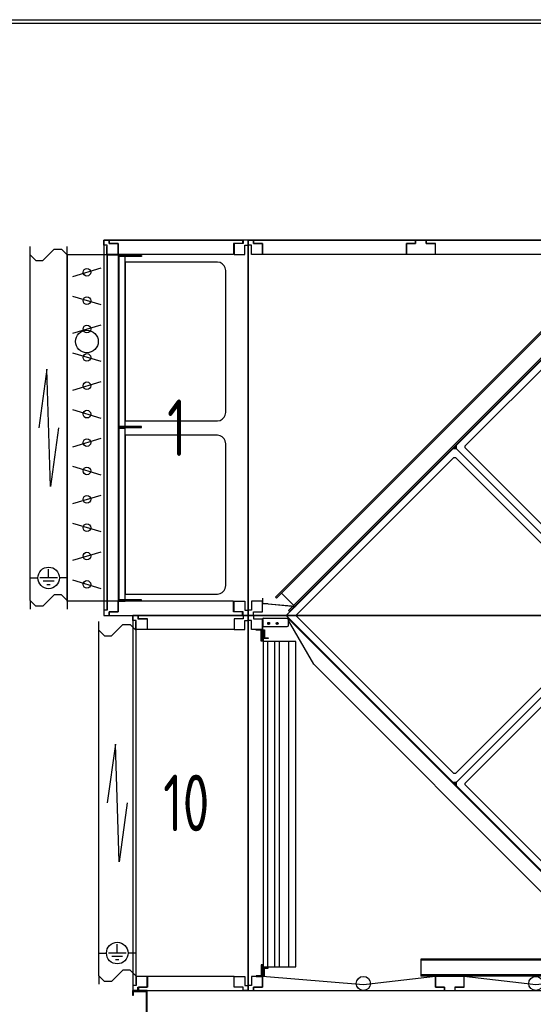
# Model space of a CAD drawing. Header units: millimetres. Extents: x -746391 to 410178, y -169697 to 100555.
# Tile 20 of 179: x 12642 to 14453, y -47723 to -44254. Entities that reach past the tile are written whole.
import ezdxf

# ---------------------------------------------------------------- set-up
doc = ezdxf.new("R2010")
doc.units = ezdxf.units.MM
doc.layers.add('1', color=7, linetype='Continuous')
doc.styles.get("Standard").update_dxf_attribs({"font": 'isocpeur.ttf', "width": 0.75})

# ---------------------------------------------------------------- blocks, each defined once
blk = doc.blocks.new('NWK17B0226701181756KAMM17')
at = {"layer": '1'}
for p, q in [((7797.01, 10287.1), (5154.01, 10287.1)), ((5154.01, 10287.1), (5154.01, 8965.11)), ((5154.01, 8965.11), (7797.01, 8965.11))]:
    blk.add_line(p, q, dxfattribs=at)
blk = doc.blocks.new('NWK17B0226701181756EINB27')
at = {"layer": '1'}
for p, q in [((6168.18, 8985.11), (5914.01, 9015.11)), ((5914.01, 9015.11), (5914.01, 9015.11)), ((5914.01, 9015.11), (5914.01, 8977.11)), ((6422.36, 9015.11), (6168.18, 8985.11)), ((6422.36, 8977.11), (6422.36, 9015.11)), ((6422.36, 9015.11), (6422.36, 9015.11)), ((5914.01, 8977.11), (5882.01, 8977.11)), ((5882.01, 8977.11), (5882.01, 8965.11)), ((5882.01, 8965.11), (6454.36, 8965.11)), ((6168.18, 8985.11), (6168.18, 8985.11)), ((6454.36, 8977.11), (6422.36, 8977.11)), ((6454.36, 8965.11), (6454.36, 8977.11))]:
    blk.add_line(p, q, dxfattribs=at)
blk.add_circle((6168.18, 8990.11), 0, dxfattribs=at)
blk = doc.blocks.new('NWK17B0226701181756EINB28')
at = {"layer": '1'}
for p, q in [((5560.02, 8985.11), (5204.01, 9015.11)), ((5204.01, 9015.11), (5204.01, 9015.11)), ((5204.01, 9015.11), (5204.01, 8977.11)), ((5814.03, 9015.11), (5560.02, 8985.11)), ((5814.03, 8977.11), (5814.03, 9015.11)), ((5814.03, 9015.11), (5814.03, 9015.11)), ((5204.01, 8977.11), (5172.01, 8977.11)), ((5172.01, 8977.11), (5172.01, 8965.11)), ((5172.01, 8965.11), (5846.03, 8965.11)), ((5560.02, 8985.11), (5560.02, 8985.11)), ((5846.03, 8977.11), (5814.03, 8977.11)), ((5846.03, 8965.11), (5846.03, 8977.11))]:
    blk.add_line(p, q, dxfattribs=at)
blk.add_circle((5560.02, 8990.11), 0, dxfattribs=at)
blk = doc.blocks.new('NWK17B0226701181756EINB29')
at = {"layer": '1'}
for p, q in [((5154.01, 10287.1), (5172.01, 10287.1)), ((5154.01, 10269.1), (5154.01, 10287.1)), ((5172.01, 10287.1), (5172.01, 10275.1)), ((5172.01, 10275.1), (5204.01, 10275.1)), ((5204.01, 10275.1), (5204.01, 10237.1)), ((5166.01, 10269.1), (5154.01, 10269.1)), ((5166.01, 10237.1), (5166.01, 10269.1)), ((5204.01, 10237.1), (5166.01, 10237.1))]:
    blk.add_line(p, q, dxfattribs=at)
blk = doc.blocks.new('NWK17B0226701181756EINB31')
at = {"layer": '1'}
for p, q in [((5915.68, 9015.11), (5814.01, 9015.11)), ((5814.01, 9015.11), (5814.01, 8977.11)), ((5915.68, 8977.11), (5915.68, 9015.11)), ((5814.01, 8977.11), (5846.01, 8977.11)), ((5846.01, 8977.11), (5846.01, 8965.11)), ((5846.01, 8965.11), (5883.68, 8965.11)), ((5883.68, 8965.11), (5883.68, 8977.11)), ((5883.68, 8977.11), (5915.68, 8977.11))]:
    blk.add_line(p, q, dxfattribs=at)
blk = doc.blocks.new('NWK17B0226701181756EINB34')
at = {"layer": '1'}
for p, q in [((5204.01, 9015.11), (5166.01, 9015.11)), ((5166.01, 9015.11), (5166.01, 8983.11)), ((5204.01, 8977.11), (5204.01, 9015.11)), ((5166.01, 8983.11), (5154.01, 8983.11)), ((5154.01, 8983.11), (5154.01, 8965.11)), ((5154.01, 8965.11), (5172.01, 8965.11)), ((5172.01, 8965.11), (5172.01, 8977.11)), ((5172.01, 8977.11), (5204.01, 8977.11))]:
    blk.add_line(p, q, dxfattribs=at)
blk = doc.blocks.new('NWK17B0226701181756EINB36')
at = {"layer": '1'}
for p, q in [((5888.07, 10887.1), (6469.34, 11468.4)), ((5918.84, 10883.9), (6472.5, 11437.6)), ((5320.17, 10319.2), (5875.37, 10874.4)), ((5880.3, 10879.3), (5875.37, 10874.4)), ((5888.07, 10874.4), (5875.37, 10874.4)), ((5880.3, 10879.3), (5881.72, 10877.9)), ((5883.13, 10879.3), (5881.72, 10877.9)), ((5883.13, 10879.3), (5883.01, 10879.2)), ((5883.13, 10879.3), (5883.01, 10879.2)), ((5883.13, 10882.2), (5888.07, 10887.1)), ((5883.13, 10882.2), (5884.54, 10880.8)), ((5883.13, 10879.3), (5884.54, 10880.8)), ((5883.13, 10879.3), (5883.25, 10879.5)), ((5888.07, 10874.4), (5883.13, 10879.3)), ((5883.13, 10879.3), (5888.07, 10874.4)), ((5888.07, 10874.4), (5888.07, 10887.1)), ((6469.34, 10293.1), (5888.07, 10874.4)), ((5888.07, 10874.4), (6469.34, 10293.1)), ((5918.84, 10877.6), (5918.84, 10883.9)), ((6472.5, 10323.9), (5918.84, 10877.6)), ((5324.87, 10290), (5878.53, 10843.6)), ((5878.53, 10843.6), (5884.9, 10843.6)), ((5884.9, 10843.6), (6438.56, 10290)), ((5204.01, 10347.8), (5204.01, 10328.8)), ((5204.51, 10347.8), (5204.01, 10347.8)), ((5204.51, 10347.8), (5204.51, 10328.8)), ((5224.47, 10327.8), (5205.51, 10327.8)), ((5224.47, 10327.3), (5205.51, 10327.3)), ((5224.55, 10327.3), (5320.14, 10318.9)), ((5224.6, 10327.8), (5320.19, 10319.4)), ((5294.1, 10293.1), (5319.89, 10318.9)), ((5320.19, 10319.4), (5320.14, 10318.9)), ((5204.01, 10272.8), (5206.01, 10272.8)), ((5204.01, 10241.8), (5204.01, 10272.8)), ((5206.01, 10272.8), (5206.01, 10248)), ((5206.01, 10241.8), (5206.01, 10272.8)), ((5208, 10276.8), (5208.01, 10276.8)), ((5208.01, 10276.8), (5294.84, 10276.8)), ((5294.1, 10293.1), (5289.16, 10288.2)), ((5289.16, 10288.2), (5290.57, 10286.8)), ((5289.16, 10285.4), (5290.57, 10286.8)), ((5289.16, 10285.4), (5289.28, 10285.5)), ((5289.16, 10285.4), (5289.28, 10285.5)), ((5289.16, 10285.4), (5294.1, 10280.4)), ((5294.1, 10280.4), (5294.1, 10293.1)), ((5875.37, 9699.17), (5294.1, 10280.4)), ((5294.12, 10274.7), (5294.64, 10274.7)), ((5294.64, 10273), (5294.64, 10274.7)), ((5294.84, 10276.8), (5294.84, 10274.8)), ((5294.84, 10276.8), (5295.18, 10276.8)), ((5294.84, 10274.8), (5295.18, 10274.8)), ((5295.18, 10276.8), (5295.18, 10274.8)), ((5295.42, 10272.5), (5296.76, 10273.8)), ((5296.01, 10253), (5296.01, 10272.4)), ((5298.01, 10275.6), (5296.6, 10274.2)), ((5296.99, 10273.8), (5296.6, 10274.2)), ((6445.54, 9125.04), (5296.76, 10273.8)), ((5298.41, 10275.2), (5296.99, 10273.8)), ((5296.99, 10273.8), (5313.69, 10257.1)), ((5298.41, 10275.2), (5298.01, 10275.6)), ((5298.41, 10275.2), (5315.1, 10258.5)), ((5324.87, 10283.6), (5324.87, 10290)), ((5878.53, 9729.94), (5324.87, 10283.6)), ((6438.56, 10283.6), (5884.9, 9729.94)), ((5888.07, 9699.17), (6469.34, 10280.4)), ((6469.34, 10280.4), (5888.07, 9699.17)), ((5204.01, 10236.8), (5204.01, 10241.8)), ((5204.01, 10236.8), (5206.01, 10236.8)), ((5205.01, 10241.8), (5205.01, 10241.8)), ((5206.01, 10248), (5291.01, 10248)), ((5206.01, 10236.8), (5206.01, 10241.8)), ((5230.56, 10259), (5221.46, 10259)), ((5226.01, 10263.5), (5226.01, 10254.4)), ((5260.56, 10259), (5251.46, 10259)), ((5256.01, 10263.5), (5256.01, 10254.4)), ((5385.1, 10115), (5296.01, 10269.3)), ((5312.63, 10256), (5316.16, 10259.6)), ((5313.69, 10257.1), (5317.22, 10253.6)), ((5315.1, 10258.5), (5318.64, 10255)), ((5318.64, 10255), (5317.22, 10253.6)), ((5918.84, 9696), (6472.5, 10249.7)), ((5385.9, 10114), (6350.21, 9149.66)), ((5884.9, 9729.94), (5878.53, 9729.94)), ((5875.37, 9699.17), (5888.07, 9699.17)), ((5875.37, 9699.17), (5880.3, 9694.23)), ((5880.3, 9694.23), (5881.72, 9695.64)), ((5883.13, 9694.23), (5881.72, 9695.64)), ((5888.07, 9699.17), (5883.13, 9694.23)), ((5888.07, 9699.17), (5883.13, 9694.23)), ((5883.13, 9694.23), (5884.54, 9692.82)), ((5883.13, 9691.4), (5884.54, 9692.82)), ((5883.13, 9691.4), (5883.25, 9691.52)), ((5883.13, 9691.4), (5888.07, 9686.47)), ((5888.07, 9686.47), (5888.07, 9699.17)), ((6469.34, 9105.2), (5888.07, 9686.47)), ((5918.84, 9689.63), (5918.84, 9696)), ((6472.5, 9135.97), (5918.84, 9689.63)), ((5762.85, 9076.11), (5762.85, 9072.11)), ((6445.68, 9076.11), (5762.85, 9076.11)), ((5762.85, 9072.11), (5762.85, 9020.11)), ((7187.51, 9072.11), (5763.85, 9072.11)), ((5762.85, 9020.11), (5762.85, 9016.11)), ((7188.51, 9016.11), (5762.85, 9016.11)), ((7187.51, 9020.11), (5763.85, 9020.11))]:
    blk.add_line(p, q, dxfattribs=at)
for centre in [(5226.01, 10259), (5256.01, 10259)]:
    blk.add_circle(centre, 3.5, dxfattribs=at)
for centre, radius, start, end in [((5881.72, 10876.5), 3, 64.47, 115.53), ((5881.72, 10876.5), 1, 81.48, 98.52), ((5885.96, 10880.8), 3, 154.47, 205.53), ((5885.96, 10880.8), 1, 171.48, 188.52), ((5205.51, 10328.8), 1.5, 180, 270), ((5205.51, 10328.8), 1, 180, 270), ((5224.47, 10326.3), 1.5, 85, 90), ((5224.47, 10326.3), 1, 85, 90), ((5208.01, 10272.8), 4, 90, 180), ((5208.01, 10272.8), 2, 144.07, 180), ((5291.99, 10286.8), 3, 154.47, 205.53), ((5291.99, 10286.8), 1, 171.48, 188.52), ((5294.64, 10271.7), 3, 45, 90), ((5296.22, 10274.9), 2.5, 236.38, 265.13), ((5295.18, 10272.8), 4, 45, 90), ((5295.18, 10272.8), 2, 45, 90), ((5291.01, 10253), 5, 270, 360), ((5389.43, 10117.5), 5, 210, 225), ((5881.72, 9697.06), 3, 244.47, 295.53), ((5881.72, 9697.06), 1, 261.48, 278.52), ((5885.96, 9692.82), 3, 154.47, 205.53), ((5885.96, 9692.82), 1, 171.48, 188.52)]:
    blk.add_arc(centre, radius, start, end, dxfattribs=at)
blk = doc.blocks.new('NWK17B0226701181756EINB37')
at = {"layer": '1'}
blk.add_circle((6168.01, 8990.11), 25, dxfattribs=at)
blk = doc.blocks.new('NWK17B0226701181756EINB38')
at = {"layer": '1'}
blk.add_circle((5560.01, 8990.11), 25, dxfattribs=at)
blk = doc.blocks.new('NWK17B0226701181756EINB39')
at = {"layer": '1'}
for p, q in [((5207.01, 10228.1), (5207.01, 10195.1)), ((5322.01, 10195.1), (5207.01, 10195.1)), ((5207.01, 10195.1), (5207.01, 9048.11)), ((5223.11, 9048.11), (5223.11, 10195.1)), ((5247.26, 9048.11), (5247.26, 10195.1)), ((5264.51, 9048.11), (5264.51, 10195.1)), ((5296.71, 9048.11), (5296.71, 10195.1)), ((5322.01, 9048.11), (5322.01, 10195.1)), ((5207.01, 9048.11), (5322.01, 9048.11)), ((5207.01, 9015.11), (5207.01, 9048.11))]:
    blk.add_line(p, q, dxfattribs=at)
blk = doc.blocks.new('NWK17B0226701181756UT20')
at = {"layer": '1'}
for p, q in [((5182.01, 10237.1), (5202.01, 10237.1)), ((5182.01, 10235.1), (5182.01, 10237.1)), ((5200.01, 10235.1), (5182.01, 10235.1)), ((5200.01, 10196.1), (5200.01, 10235.1)), ((5202.01, 10237.1), (5202.01, 10198.1)), ((5204.01, 10198.1), (5204.01, 10236.1)), ((5204.01, 10236.1), (5211.01, 10236.1)), ((5211.01, 10236.1), (5211.01, 10208.1)), ((5209.01, 10234.1), (5206.01, 10234.1)), ((5206.01, 10234.1), (5206.01, 10196.1)), ((5209.01, 10206.1), (5209.01, 10234.1)), ((5224.01, 10206.1), (5209.01, 10206.1)), ((5211.01, 10208.1), (5224.01, 10208.1)), ((5224.01, 10208.1), (5224.01, 10206.1)), ((5206.01, 10196.1), (5200.01, 10196.1)), ((5202.01, 10198.1), (5204.01, 10198.1))]:
    blk.add_line(p, q, dxfattribs=at)
blk = doc.blocks.new('NWK17B0226701181756UT21')
at = {"layer": '1'}
for p, q in [((5206.01, 9056.11), (5200.01, 9056.11)), ((5200.01, 9056.11), (5200.01, 9017.11)), ((5206.01, 9018.11), (5206.01, 9056.11)), ((5202.01, 9015.11), (5202.01, 9054.11)), ((5202.01, 9054.11), (5204.01, 9054.11)), ((5204.01, 9054.11), (5204.01, 9016.11)), ((5224.01, 9046.11), (5209.01, 9046.11)), ((5209.01, 9046.11), (5209.01, 9018.11)), ((5211.01, 9016.11), (5211.01, 9044.11)), ((5211.01, 9044.11), (5224.01, 9044.11)), ((5224.01, 9044.11), (5224.01, 9046.11)), ((5200.01, 9017.11), (5182.01, 9017.11)), ((5182.01, 9017.11), (5182.01, 9015.11)), ((5182.01, 9015.11), (5202.01, 9015.11)), ((5204.01, 9016.11), (5211.01, 9016.11)), ((5209.01, 9018.11), (5206.01, 9018.11))]:
    blk.add_line(p, q, dxfattribs=at)
blk = doc.blocks.new('NWK17B0226701181756ANB02')
at = {"layer": '1'}
blk.add_line((5134.01, 10287.1), (5164.01, 10287.1), dxfattribs=at)
blk.add_line((5134.01, 10287.1), (5164.01, 10287.1), dxfattribs=at)
blk = doc.blocks.new('NWK17B0226701181756KAMM18')
at = {"layer": '1'}
for name in ['NWK17B0226701181756EINB36', 'NWK17B0226701181756ANB02', 'NWK17B0226701181756UT20', 'NWK17B0226701181756EINB39', 'NWK17B0226701181756UT21', 'NWK17B0226701181756EINB38', 'NWK17B0226701181756EINB37']:
    blk.add_blockref(name, (0, 0), dxfattribs=at)
blk = doc.blocks.new('NWK17B0226701181756KAMM16')
at = {"layer": '1'}
for name in ['NWK17B0226701181756KAMM18', 'NWK17B0226701181756KAMM17', 'NWK17B0226701181756EINB29', 'NWK17B0226701181756EINB34', 'NWK17B0226701181756EINB28', 'NWK17B0226701181756EINB31', 'NWK17B0226701181756EINB27']:
    blk.add_blockref(name, (0, 0), dxfattribs=at)
blk = doc.blocks.new('NWK17B0226701181756KAMM37')
at = {"layer": '1'}
for p, q in [((5154.01, 11609.1), (4645.01, 11609.1)), ((4645.01, 11609.1), (4645.01, 10287.1)), ((5154.01, 10287.1), (5154.01, 11609.1)), ((4645.01, 10287.1), (5154.01, 10287.1))]:
    blk.add_line(p, q, dxfattribs=at)
blk = doc.blocks.new('NWK17B0226701181756EINB66')
at = {"layer": '1'}
for p, q in [((4663.01, 11609.1), (5133.69, 11609.1)), ((4663.01, 11597.1), (4663.01, 11609.1)), ((4695.01, 11597.1), (4663.01, 11597.1)), ((4695.01, 11559.1), (4695.01, 11597.1)), ((5133.69, 11597.1), (5101.69, 11597.1)), ((5101.69, 11597.1), (5101.69, 11559.1)), ((5133.69, 11609.1), (5133.69, 11597.1)), ((5101.69, 11559.1), (4695.01, 11559.1))]:
    blk.add_line(p, q, dxfattribs=at)
blk = doc.blocks.new('NWK17B0226701181756EINB67')
at = {"layer": '1'}
for p, q in [((4645.01, 11609.1), (4663.01, 11609.1)), ((4645.01, 11591.1), (4645.01, 11609.1)), ((4657.01, 11591.1), (4645.01, 11591.1)), ((4657.01, 11559.1), (4657.01, 11591.1)), ((4663.01, 11609.1), (4663.01, 11597.1)), ((4663.01, 11597.1), (4695.01, 11597.1)), ((4695.01, 11597.1), (4695.01, 11559.1)), ((4695.01, 11559.1), (4657.01, 11559.1))]:
    blk.add_line(p, q, dxfattribs=at)
blk = doc.blocks.new('NWK17B0226701181756EINB68')
at = {"layer": '1'}
for p, q in [((5136.01, 11597.1), (5104.01, 11597.1)), ((5104.01, 11597.1), (5104.01, 11559.1)), ((5154.01, 11609.1), (5136.01, 11609.1)), ((5136.01, 11609.1), (5136.01, 11597.1)), ((5142.01, 11559.1), (5142.01, 11591.1)), ((5142.01, 11591.1), (5154.01, 11591.1)), ((5154.01, 11591.1), (5154.01, 11609.1)), ((5104.01, 11559.1), (5142.01, 11559.1))]:
    blk.add_line(p, q, dxfattribs=at)
blk = doc.blocks.new('NWK17B0226701181756EINB69')
at = {"layer": '1'}
for p, q in [((5101.69, 10337.1), (4695.01, 10337.1)), ((4695.01, 10337.1), (4695.01, 10299.1)), ((5101.69, 10299.1), (5101.69, 10337.1)), ((4695.01, 10299.1), (4663.01, 10299.1)), ((4663.01, 10299.1), (4663.01, 10287.1)), ((4663.01, 10287.1), (5133.69, 10287.1)), ((5133.69, 10299.1), (5101.69, 10299.1)), ((5133.69, 10287.1), (5133.69, 10299.1))]:
    blk.add_line(p, q, dxfattribs=at)
blk = doc.blocks.new('NWK17B0226701181756EINB70')
at = {"layer": '1'}
for p, q in [((4657.01, 10305.1), (4645.01, 10305.1)), ((4645.01, 10305.1), (4645.01, 10287.1)), ((4695.01, 10337.1), (4657.01, 10337.1)), ((4657.01, 10337.1), (4657.01, 10305.1)), ((4695.01, 10299.1), (4695.01, 10337.1)), ((4645.01, 10287.1), (4663.01, 10287.1)), ((4663.01, 10287.1), (4663.01, 10299.1)), ((4663.01, 10299.1), (4695.01, 10299.1))]:
    blk.add_line(p, q, dxfattribs=at)
blk = doc.blocks.new('NWK17B0226701181756EINB71')
at = {"layer": '1'}
for p, q in [((5104.01, 10299.1), (5104.01, 10337.1)), ((5104.01, 10337.1), (5142.01, 10337.1)), ((5142.01, 10337.1), (5142.01, 10305.1)), ((5142.01, 10305.1), (5154.01, 10305.1)), ((5154.01, 10305.1), (5154.01, 10287.1)), ((5136.01, 10299.1), (5104.01, 10299.1)), ((5136.01, 10287.1), (5136.01, 10299.1)), ((5154.01, 10287.1), (5136.01, 10287.1))]:
    blk.add_line(p, q, dxfattribs=at)
blk = doc.blocks.new('NWK17B0226701181756UT42')
at = {"layer": '1'}
for p, q in [((4720.01, 11557.1), (4695.01, 11557.1)), ((4695.01, 11557.1), (4695.01, 10947.1)), ((4720.01, 10947.1), (4720.01, 11557.1)), ((5045.01, 11532.1), (4720.01, 11532.1)), ((4720.01, 11532.1), (4720.01, 10972.1)), ((5055.03, 11530.1), (5045.01, 11532.1)), ((5062.11, 11526.1), (5055.03, 11530.1)), ((5069.01, 11519.2), (5062.11, 11526.1)), ((5073.03, 11512.1), (5069.01, 11519.2)), ((5075.01, 11502.1), (5073.03, 11512.1)), ((5075.01, 11002.1), (5075.01, 11502.1)), ((5073.03, 10992.1), (5075.01, 11002.1)), ((4720.01, 10972.1), (5045.01, 10972.1)), ((5045.01, 10972.1), (5055.03, 10974.1)), ((5055.03, 10974.1), (5062.11, 10978.1)), ((5062.11, 10978.1), (5069.01, 10985)), ((5069.01, 10985), (5073.03, 10992.1)), ((4695.01, 10947.1), (4720.01, 10947.1))]:
    blk.add_line(p, q, dxfattribs=at)
blk = doc.blocks.new('NWK17B0226701181756UT43')
at = {"layer": '1'}
for p, q in [((4720.01, 10947.1), (4695.01, 10947.1)), ((4695.01, 10947.1), (4695.01, 10337.1)), ((4720.01, 10337.1), (4720.01, 10947.1)), ((5045.01, 10922.1), (4720.01, 10922.1)), ((4720.01, 10922.1), (4720.01, 10362.1)), ((5055.03, 10920.1), (5045.01, 10922.1)), ((5062.11, 10916.1), (5055.03, 10920.1)), ((5069.01, 10909.2), (5062.11, 10916.1)), ((5073.03, 10902.1), (5069.01, 10909.2)), ((5075.01, 10892.1), (5073.03, 10902.1)), ((5075.01, 10392.1), (5075.01, 10892.1)), ((5062.11, 10368.1), (5069.01, 10375)), ((5069.01, 10375), (5073.03, 10382.1)), ((5073.03, 10382.1), (5075.01, 10392.1)), ((4720.01, 10362.1), (5045.01, 10362.1)), ((5045.01, 10362.1), (5055.03, 10364.1)), ((5055.03, 10364.1), (5062.11, 10368.1)), ((4695.01, 10337.1), (4720.01, 10337.1))]:
    blk.add_line(p, q, dxfattribs=at)
blk = doc.blocks.new('NWK17B0226701181756UT44')
at = {"layer": '1'}
for p, q in [((4720.01, 11557.1), (4695.01, 11557.1)), ((4695.01, 11557.1), (4695.01, 10947.1)), ((4720.01, 10947.1), (4720.01, 11557.1)), ((5045.01, 11532.1), (4720.01, 11532.1)), ((4720.01, 11532.1), (4720.01, 10972.1)), ((5055.03, 11530.1), (5045.01, 11532.1)), ((5062.11, 11526.1), (5055.03, 11530.1)), ((5069.01, 11519.2), (5062.11, 11526.1)), ((5073.03, 11512.1), (5069.01, 11519.2)), ((5075.01, 11502.1), (5073.03, 11512.1)), ((5075.01, 11002.1), (5075.01, 11502.1)), ((5073.03, 10992.1), (5075.01, 11002.1)), ((4720.01, 10972.1), (5045.01, 10972.1)), ((5045.01, 10972.1), (5055.03, 10974.1)), ((5055.03, 10974.1), (5062.11, 10978.1)), ((5062.11, 10978.1), (5069.01, 10985)), ((5069.01, 10985), (5073.03, 10992.1)), ((4695.01, 10947.1), (4720.01, 10947.1))]:
    blk.add_line(p, q, dxfattribs=at)
blk = doc.blocks.new('NWK17B0226701181756UT45')
at = {"layer": '1'}
for p, q in [((4720.01, 10947.1), (4695.01, 10947.1)), ((4695.01, 10947.1), (4695.01, 10337.1)), ((4720.01, 10337.1), (4720.01, 10947.1)), ((5045.01, 10922.1), (4720.01, 10922.1)), ((4720.01, 10922.1), (4720.01, 10362.1)), ((5055.03, 10920.1), (5045.01, 10922.1)), ((5062.11, 10916.1), (5055.03, 10920.1)), ((5069.01, 10909.2), (5062.11, 10916.1)), ((5073.03, 10902.1), (5069.01, 10909.2)), ((5075.01, 10892.1), (5073.03, 10902.1)), ((5075.01, 10392.1), (5075.01, 10892.1)), ((5062.11, 10368.1), (5069.01, 10375)), ((5069.01, 10375), (5073.03, 10382.1)), ((5073.03, 10382.1), (5075.01, 10392.1)), ((4720.01, 10362.1), (5045.01, 10362.1)), ((5045.01, 10362.1), (5055.03, 10364.1)), ((5055.03, 10364.1), (5062.11, 10368.1)), ((4695.01, 10337.1), (4720.01, 10337.1))]:
    blk.add_line(p, q, dxfattribs=at)
blk = doc.blocks.new('NWK17B0226701181756UT46')
at = {"layer": '1'}
for p, q in [((4720.01, 11557.1), (4695.01, 11557.1)), ((4695.01, 11557.1), (4695.01, 10947.1)), ((4720.01, 10947.1), (4720.01, 11557.1)), ((5045.01, 11532.1), (4720.01, 11532.1)), ((4720.01, 11532.1), (4720.01, 10972.1)), ((5055.03, 11530.1), (5045.01, 11532.1)), ((5062.11, 11526.1), (5055.03, 11530.1)), ((5069.01, 11519.2), (5062.11, 11526.1)), ((5073.03, 11512.1), (5069.01, 11519.2)), ((5075.01, 11502.1), (5073.03, 11512.1)), ((5075.01, 11002.1), (5075.01, 11502.1)), ((5073.03, 10992.1), (5075.01, 11002.1)), ((4720.01, 10972.1), (5045.01, 10972.1)), ((5045.01, 10972.1), (5055.03, 10974.1)), ((5055.03, 10974.1), (5062.11, 10978.1)), ((5062.11, 10978.1), (5069.01, 10985)), ((5069.01, 10985), (5073.03, 10992.1)), ((4695.01, 10947.1), (4720.01, 10947.1))]:
    blk.add_line(p, q, dxfattribs=at)
blk = doc.blocks.new('NWK17B0226701181756UT47')
at = {"layer": '1'}
for p, q in [((4720.01, 10947.1), (4695.01, 10947.1)), ((4695.01, 10947.1), (4695.01, 10337.1)), ((4720.01, 10337.1), (4720.01, 10947.1)), ((5045.01, 10922.1), (4720.01, 10922.1)), ((4720.01, 10922.1), (4720.01, 10362.1)), ((5055.03, 10920.1), (5045.01, 10922.1)), ((5062.11, 10916.1), (5055.03, 10920.1)), ((5069.01, 10909.2), (5062.11, 10916.1)), ((5073.03, 10902.1), (5069.01, 10909.2)), ((5075.01, 10892.1), (5073.03, 10902.1)), ((5075.01, 10392.1), (5075.01, 10892.1)), ((5062.11, 10368.1), (5069.01, 10375)), ((5069.01, 10375), (5073.03, 10382.1)), ((5073.03, 10382.1), (5075.01, 10392.1)), ((4720.01, 10362.1), (5045.01, 10362.1)), ((5045.01, 10362.1), (5055.03, 10364.1)), ((5055.03, 10364.1), (5062.11, 10368.1)), ((4695.01, 10337.1), (4720.01, 10337.1))]:
    blk.add_line(p, q, dxfattribs=at)
blk = doc.blocks.new('NWK17B0226701181756UT48')
at = {"layer": '1'}
for p, q in [((4720.01, 10947.1), (4695.01, 10947.1)), ((4695.01, 10947.1), (4695.01, 10337.1)), ((4720.01, 10337.1), (4720.01, 10947.1)), ((5045.01, 10922.1), (4720.01, 10922.1)), ((4720.01, 10922.1), (4720.01, 10362.1)), ((5055.03, 10920.1), (5045.01, 10922.1)), ((5062.11, 10916.1), (5055.03, 10920.1)), ((5069.01, 10909.2), (5062.11, 10916.1)), ((5073.03, 10902.1), (5069.01, 10909.2)), ((5075.01, 10892.1), (5073.03, 10902.1)), ((5075.01, 10392.1), (5075.01, 10892.1)), ((5062.11, 10368.1), (5069.01, 10375)), ((5069.01, 10375), (5073.03, 10382.1)), ((5073.03, 10382.1), (5075.01, 10392.1)), ((4720.01, 10362.1), (5045.01, 10362.1)), ((5045.01, 10362.1), (5055.03, 10364.1)), ((5055.03, 10364.1), (5062.11, 10368.1)), ((4695.01, 10337.1), (4720.01, 10337.1))]:
    blk.add_line(p, q, dxfattribs=at)
blk = doc.blocks.new('NWK17B0226701181756UT49')
at = {"layer": '1'}
for p, q in [((4720.01, 11557.1), (4695.01, 11557.1)), ((4695.01, 11557.1), (4695.01, 10947.1)), ((4720.01, 10947.1), (4720.01, 11557.1)), ((5045.01, 11532.1), (4720.01, 11532.1)), ((4720.01, 11532.1), (4720.01, 10972.1)), ((5055.03, 11530.1), (5045.01, 11532.1)), ((5062.11, 11526.1), (5055.03, 11530.1)), ((5069.01, 11519.2), (5062.11, 11526.1)), ((5073.03, 11512.1), (5069.01, 11519.2)), ((5075.01, 11502.1), (5073.03, 11512.1)), ((5075.01, 11002.1), (5075.01, 11502.1)), ((5073.03, 10992.1), (5075.01, 11002.1)), ((4720.01, 10972.1), (5045.01, 10972.1)), ((5045.01, 10972.1), (5055.03, 10974.1)), ((5055.03, 10974.1), (5062.11, 10978.1)), ((5062.11, 10978.1), (5069.01, 10985)), ((5069.01, 10985), (5073.03, 10992.1)), ((4695.01, 10947.1), (4720.01, 10947.1))]:
    blk.add_line(p, q, dxfattribs=at)
blk = doc.blocks.new('NWK17B0226701181756EINB72')
at = {"layer": '1'}
for p, q in [((4658.01, 10337.1), (4658.01, 11557.1)), ((4658.01, 11557.1), (4698.01, 11557.1)), ((4698.01, 11557.1), (4698.01, 10337.1)), ((4698.01, 11555.1), (4778.01, 11555.1)), ((4698.01, 11552.1), (4698.01, 11555.1)), ((4778.01, 11555.1), (4778.01, 11552.1)), ((4778.01, 11552.1), (4698.01, 11552.1)), ((4778.01, 10952.1), (4698.01, 10952.1)), ((4698.01, 10952.1), (4698.01, 10949.1)), ((4698.01, 10949.1), (4778.01, 10949.1)), ((4778.01, 10949.1), (4778.01, 10952.1)), ((4778.01, 10342.1), (4698.01, 10342.1)), ((4698.01, 10342.1), (4698.01, 10339.1)), ((4698.01, 10339.1), (4778.01, 10339.1)), ((4778.01, 10339.1), (4778.01, 10342.1)), ((4698.01, 10337.1), (4658.01, 10337.1))]:
    blk.add_line(p, q, dxfattribs=at)
blk = doc.blocks.new('NWK17B0226701181756ANB05')
at = {"layer": '1'}
for p, q in [((4515.01, 11559.1), (4515.01, 11587.1)), ((4515.01, 10337.1), (4515.01, 11559.1)), ((4515.01, 11559.1), (4655.01, 11559.1)), ((4655.01, 11559.1), (4655.01, 11587.1)), ((4655.01, 11559.1), (4655.01, 10337.1)), ((4535.01, 11481.1), (4635.01, 11511.1)), ((4635.01, 11381.1), (4535.01, 11411.1)), ((4535.01, 11281.1), (4635.01, 11311.1)), ((4635.01, 11181.1), (4535.01, 11211.1)), ((4535.01, 11081.1), (4635.01, 11111.1)), ((4635.01, 10981.1), (4535.01, 11011.1)), ((4535.01, 10881.1), (4635.01, 10911.1)), ((4635.01, 10781.1), (4535.01, 10811.1)), ((4535.01, 10681.1), (4635.01, 10711.1)), ((4635.01, 10581.1), (4535.01, 10611.1)), ((4535.01, 10481.1), (4635.01, 10511.1)), ((4635.01, 10381.1), (4535.01, 10411.1)), ((4655.01, 10337.1), (4515.01, 10337.1)), ((4515.01, 10337.1), (4515.01, 10309.1)), ((4655.01, 10337.1), (4655.01, 10309.1))]:
    blk.add_line(p, q, dxfattribs=at)
for centre, radius in [((4585.01, 11496.1), 13.51), ((4585.01, 11396.1), 13.51), ((4585.01, 11252.1), 40), ((4585.01, 11296.1), 13.51), ((4585.01, 11196.1), 13.51), ((4585.01, 11096.1), 13.51), ((4585.01, 10996.1), 13.51), ((4585.01, 10896.1), 13.51), ((4585.01, 10796.1), 13.51), ((4585.01, 10696.1), 13.51), ((4585.01, 10596.1), 13.51), ((4585.01, 10496.1), 13.51), ((4585.01, 10396.1), 13.51)]:
    blk.add_circle(centre, radius, dxfattribs=at)
blk = doc.blocks.new('NWK17B0226701181756ANB06')
at = {"layer": '1'}
for p, q in [((4385.01, 11557.1), (4385.01, 11587.1)), ((4385.01, 10339.1), (4385.01, 11557.1)), ((4385.01, 11557.1), (4405.01, 11537.1)), ((4430.01, 11537.1), (4450.01, 11557.1)), ((4450.01, 11557.1), (4470.01, 11577.1)), ((4470.01, 11577.1), (4495.01, 11577.1)), ((4495.01, 11577.1), (4515.01, 11557.1)), ((4515.01, 11557.1), (4515.01, 11587.1)), ((4515.01, 11557.1), (4515.01, 10339.1)), ((4405.01, 11537.1), (4430.01, 11537.1)), ((4443.51, 11155.2), (4415.01, 10948.1)), ((4456.51, 10741), (4443.51, 11155.2)), ((4485.01, 10948.1), (4456.51, 10741)), ((4405.01, 10319.1), (4385.01, 10339.1)), ((4385.01, 10339.1), (4385.01, 10309.1)), ((4450.01, 10339.1), (4430.01, 10319.1)), ((4470.01, 10359.1), (4450.01, 10339.1)), ((4495.01, 10359.1), (4470.01, 10359.1)), ((4515.01, 10339.1), (4495.01, 10359.1)), ((4515.01, 10339.1), (4515.01, 10309.1)), ((4430.01, 10319.1), (4405.01, 10319.1))]:
    blk.add_line(p, q, dxfattribs=at)
blk = doc.blocks.new('NWK17B0226701181756UT50')
at = {"layer": '1'}
for p, q in [((4450.01, 10419.1), (4450.01, 10450.1)), ((4385.01, 10419.1), (4412.01, 10419.1)), ((4481.01, 10419.1), (4419.01, 10419.1)), ((4515.01, 10419.1), (4488.01, 10419.1)), ((4469.01, 10407.1), (4431.01, 10407.1)), ((4456.01, 10395.1), (4444.01, 10395.1))]:
    blk.add_line(p, q, dxfattribs=at)
blk.add_circle((4450.01, 10419.1), 38, dxfattribs=at)
blk = doc.blocks.new('NWK17B0226701181756KAMM40')
at = {"layer": '1', "width": 0.69}
blk.add_text('1', height=199.5, dxfattribs=at).set_placement((4867.8, 10848.4))
blk = doc.blocks.new('NWK17B0226701181756KAMM38')
at = {"layer": '1'}
for name in ['NWK17B0226701181756ANB06', 'NWK17B0226701181756ANB05', 'NWK17B0226701181756EINB72', 'NWK17B0226701181756UT42', 'NWK17B0226701181756UT44', 'NWK17B0226701181756UT46', 'NWK17B0226701181756UT49', 'NWK17B0226701181756KAMM40', 'NWK17B0226701181756UT43', 'NWK17B0226701181756UT45', 'NWK17B0226701181756UT47', 'NWK17B0226701181756UT48', 'NWK17B0226701181756UT50']:
    blk.add_blockref(name, (0, 0), dxfattribs=at)
blk = doc.blocks.new('NWK17B0226701181756KAMM36')
at = {"layer": '1'}
for name in ['NWK17B0226701181756KAMM37', 'NWK17B0226701181756EINB67', 'NWK17B0226701181756EINB66', 'NWK17B0226701181756EINB68', 'NWK17B0226701181756KAMM38', 'NWK17B0226701181756EINB70', 'NWK17B0226701181756EINB69', 'NWK17B0226701181756EINB71']:
    blk.add_blockref(name, (0, 0), dxfattribs=at)
blk = doc.blocks.new('NWK17B0226701181756KAMM42')
at = {"layer": '1'}
for p, q in [((5154.01, 10287.1), (4747.01, 10287.1)), ((4747.01, 10287.1), (4747.01, 8965.11)), ((5154.01, 8965.11), (5154.01, 10287.1)), ((4747.01, 8965.11), (5154.01, 8965.11))]:
    blk.add_line(p, q, dxfattribs=at)
blk = doc.blocks.new('NWK17B0226701181756EINB73')
at = {"layer": '1'}
for p, q in [((4767.01, 10287.1), (5136.02, 10287.1)), ((4767.01, 10275.1), (4767.01, 10287.1)), ((4799.01, 10275.1), (4767.01, 10275.1)), ((4799.01, 10237.1), (4799.01, 10275.1)), ((5136.02, 10275.1), (5104.02, 10275.1)), ((5104.02, 10275.1), (5104.02, 10237.1)), ((5136.02, 10287.1), (5136.02, 10275.1)), ((5104.02, 10237.1), (4799.01, 10237.1))]:
    blk.add_line(p, q, dxfattribs=at)
blk = doc.blocks.new('NWK17B0226701181756EINB74')
at = {"layer": '1'}
for p, q in [((5136.01, 10275.1), (5104.01, 10275.1)), ((5104.01, 10275.1), (5104.01, 10237.1)), ((5154.01, 10287.1), (5136.01, 10287.1)), ((5136.01, 10287.1), (5136.01, 10275.1)), ((5154.01, 10269.1), (5154.01, 10287.1)), ((5104.01, 10237.1), (5142.01, 10237.1)), ((5142.01, 10237.1), (5142.01, 10269.1)), ((5142.01, 10269.1), (5154.01, 10269.1))]:
    blk.add_line(p, q, dxfattribs=at)
blk = doc.blocks.new('NWK17B0226701181756EINB75')
at = {"layer": '1'}
for p, q in [((4747.01, 10287.1), (4765.01, 10287.1)), ((4747.01, 10269.1), (4747.01, 10287.1)), ((4765.01, 10287.1), (4765.01, 10275.1)), ((4765.01, 10275.1), (4797.01, 10275.1)), ((4797.01, 10275.1), (4797.01, 10237.1)), ((4759.01, 10269.1), (4747.01, 10269.1)), ((4759.01, 10237.1), (4759.01, 10269.1)), ((4797.01, 10237.1), (4759.01, 10237.1))]:
    blk.add_line(p, q, dxfattribs=at)
blk = doc.blocks.new('NWK17B0226701181756EINB76')
at = {"layer": '1'}
for p, q in [((5104.02, 9015.11), (4799.01, 9015.11)), ((4799.01, 9015.11), (4799.01, 8977.11)), ((5104.02, 8977.11), (5104.02, 9015.11)), ((4799.01, 8977.11), (4767.01, 8977.11)), ((4767.01, 8977.11), (4767.01, 8965.11)), ((4767.01, 8965.11), (5136.02, 8965.11)), ((5136.02, 8977.11), (5104.02, 8977.11)), ((5136.02, 8965.11), (5136.02, 8977.11))]:
    blk.add_line(p, q, dxfattribs=at)
blk = doc.blocks.new('NWK17B0226701181756EINB77')
at = {"layer": '1'}
for p, q in [((5104.01, 8977.11), (5104.01, 9015.11)), ((5104.01, 9015.11), (5142.01, 9015.11)), ((5142.01, 9015.11), (5142.01, 8983.11)), ((5136.01, 8977.11), (5104.01, 8977.11)), ((5136.01, 8965.11), (5136.01, 8977.11)), ((5154.01, 8965.11), (5136.01, 8965.11)), ((5142.01, 8983.11), (5154.01, 8983.11)), ((5154.01, 8983.11), (5154.01, 8965.11))]:
    blk.add_line(p, q, dxfattribs=at)
blk = doc.blocks.new('NWK17B0226701181756EINB78')
at = {"layer": '1'}
for p, q in [((4797.01, 9015.11), (4759.01, 9015.11)), ((4759.01, 9015.11), (4759.01, 8983.11)), ((4797.01, 8977.11), (4797.01, 9015.11)), ((4759.01, 8983.11), (4747.01, 8983.11)), ((4747.01, 8983.11), (4747.01, 8965.11)), ((4747.01, 8965.11), (4765.01, 8965.11)), ((4765.01, 8965.11), (4765.01, 8977.11)), ((4765.01, 8977.11), (4797.01, 8977.11))]:
    blk.add_line(p, q, dxfattribs=at)
blk = doc.blocks.new('NWK17B0226701181756ANB07')
at = {"layer": '1'}
for p, q in [((4627.01, 10235.1), (4627.01, 10265.1)), ((4627.01, 9017.11), (4627.01, 10235.1)), ((4627.01, 10235.1), (4647.01, 10215.1)), ((4672.01, 10215.1), (4692.01, 10235.1)), ((4692.01, 10235.1), (4712.01, 10255.1)), ((4712.01, 10255.1), (4737.01, 10255.1)), ((4737.01, 10255.1), (4757.01, 10235.1)), ((4757.01, 10235.1), (4757.01, 10265.1)), ((4757.01, 10235.1), (4757.01, 9017.11)), ((4647.01, 10215.1), (4672.01, 10215.1)), ((4685.51, 9833.17), (4657.01, 9626.11)), ((4698.51, 9419.05), (4685.51, 9833.17)), ((4727.01, 9626.11), (4698.51, 9419.05)), ((4712.01, 9037.11), (4692.01, 9017.11)), ((4737.01, 9037.11), (4712.01, 9037.11)), ((4757.01, 9017.11), (4737.01, 9037.11)), ((4647.01, 8997.11), (4627.01, 9017.11)), ((4627.01, 9017.11), (4627.01, 8987.11)), ((4672.01, 8997.11), (4647.01, 8997.11)), ((4692.01, 9017.11), (4672.01, 8997.11)), ((4757.01, 9017.11), (4757.01, 8987.11))]:
    blk.add_line(p, q, dxfattribs=at)
blk = doc.blocks.new('NWK17B0226701181756UT51')
at = {"layer": '1'}
for p, q in [((4692.01, 9097.11), (4692.01, 9128.11)), ((4627.01, 9097.11), (4654.01, 9097.11)), ((4723.01, 9097.11), (4661.01, 9097.11)), ((4757.01, 9097.11), (4730.01, 9097.11)), ((4711.01, 9085.11), (4673.01, 9085.11)), ((4698.01, 9073.11), (4686.01, 9073.11))]:
    blk.add_line(p, q, dxfattribs=at)
blk.add_circle((4692.01, 9097.11), 38, dxfattribs=at)
blk = doc.blocks.new('NWK17B0226701181756KAMM45')
at = {"layer": '1', "width": 0.69}
blk.add_text('10', height=199.52, dxfattribs=at).set_placement((4853.84, 9526.35))
blk = doc.blocks.new('NWK17B0226701181756KAMM43')
at = {"layer": '1'}
for name in ['NWK17B0226701181756ANB07', 'NWK17B0226701181756KAMM45', 'NWK17B0226701181756UT51']:
    blk.add_blockref(name, (0, 0), dxfattribs=at)
blk = doc.blocks.new('NWK17B0226701181756KAMM41')
at = {"layer": '1'}
for name in ['NWK17B0226701181756KAMM42', 'NWK17B0226701181756EINB75', 'NWK17B0226701181756EINB73', 'NWK17B0226701181756EINB74', 'NWK17B0226701181756KAMM43', 'NWK17B0226701181756EINB78', 'NWK17B0226701181756EINB76', 'NWK17B0226701181756EINB77']:
    blk.add_blockref(name, (0, 0), dxfattribs=at)
blk = doc.blocks.new('NWK17B0226701181756KAMM47')
at = {"layer": '1'}
for p, q in [((7797.01, 11609.1), (5154.01, 11609.1)), ((5154.01, 11609.1), (5154.01, 10287.1)), ((5154.01, 10287.1), (7797.01, 10287.1))]:
    blk.add_line(p, q, dxfattribs=at)
blk = doc.blocks.new('NWK17B0226701181756EINB80')
at = {"layer": '1'}
for p, q in [((5172.01, 11609.1), (5744.36, 11609.1)), ((5172.01, 11597.1), (5172.01, 11609.1)), ((5204.01, 11597.1), (5172.01, 11597.1)), ((5204.01, 11559.1), (5204.01, 11597.1)), ((5744.36, 11597.1), (5712.36, 11597.1)), ((5712.36, 11597.1), (5712.36, 11559.1)), ((5744.36, 11609.1), (5744.36, 11597.1)), ((5712.36, 11559.1), (5204.01, 11559.1))]:
    blk.add_line(p, q, dxfattribs=at)
blk = doc.blocks.new('NWK17B0226701181756EINB81')
at = {"layer": '1'}
for p, q in [((5712.01, 11559.1), (5712.01, 11597.1)), ((5712.01, 11597.1), (5744.01, 11597.1)), ((5744.01, 11609.1), (5781.68, 11609.1)), ((5744.01, 11597.1), (5744.01, 11609.1)), ((5781.68, 11609.1), (5781.68, 11597.1)), ((5781.68, 11597.1), (5813.68, 11597.1)), ((5813.68, 11597.1), (5813.68, 11559.1)), ((5813.68, 11559.1), (5712.01, 11559.1))]:
    blk.add_line(p, q, dxfattribs=at)
blk = doc.blocks.new('NWK17B0226701181756EINB82')
at = {"layer": '1'}
for p, q in [((5782.01, 11609.1), (6456.03, 11609.1)), ((5782.01, 11597.1), (5782.01, 11609.1)), ((5814.01, 11597.1), (5782.01, 11597.1)), ((5814.01, 11559.1), (5814.01, 11597.1)), ((6456.03, 11597.1), (6424.03, 11597.1)), ((6424.03, 11597.1), (6424.03, 11559.1)), ((6456.03, 11609.1), (6456.03, 11597.1)), ((6424.03, 11559.1), (5814.01, 11559.1))]:
    blk.add_line(p, q, dxfattribs=at)
blk = doc.blocks.new('NWK17B0226701181756EINB86')
at = {"layer": '1'}
for p, q in [((5154.01, 11609.1), (5172.01, 11609.1)), ((5154.01, 11591.1), (5154.01, 11609.1)), ((5166.01, 11591.1), (5154.01, 11591.1)), ((5166.01, 11559.1), (5166.01, 11591.1)), ((5172.01, 11609.1), (5172.01, 11597.1)), ((5172.01, 11597.1), (5204.01, 11597.1)), ((5204.01, 11597.1), (5204.01, 11559.1)), ((5204.01, 11559.1), (5166.01, 11559.1))]:
    blk.add_line(p, q, dxfattribs=at)
blk = doc.blocks.new('NWK17B0226701181756EINB88')
at = {"layer": '1'}
for p, q in [((5166.01, 10305.1), (5154.01, 10305.1)), ((5154.01, 10305.1), (5154.01, 10287.1)), ((5204.01, 10337.1), (5166.01, 10337.1)), ((5166.01, 10337.1), (5166.01, 10305.1)), ((5204.01, 10299.1), (5204.01, 10337.1)), ((5154.01, 10287.1), (5172.01, 10287.1)), ((5172.01, 10287.1), (5172.01, 10299.1)), ((5172.01, 10299.1), (5204.01, 10299.1))]:
    blk.add_line(p, q, dxfattribs=at)
blk = doc.blocks.new('NWK17B0226701181756EINB90')
at = {"layer": '1'}
for p, q in [((5888.07, 10887.1), (6469.34, 11468.4)), ((5918.84, 10883.9), (6472.5, 11437.6)), ((5320.17, 10319.2), (5875.37, 10874.4)), ((5880.3, 10879.3), (5875.37, 10874.4)), ((5888.07, 10874.4), (5875.37, 10874.4)), ((5880.3, 10879.3), (5881.72, 10877.9)), ((5883.13, 10879.3), (5881.72, 10877.9)), ((5883.13, 10879.3), (5883.01, 10879.2)), ((5883.13, 10879.3), (5883.01, 10879.2)), ((5883.13, 10882.2), (5888.07, 10887.1)), ((5883.13, 10882.2), (5884.54, 10880.8)), ((5883.13, 10879.3), (5884.54, 10880.8)), ((5883.13, 10879.3), (5883.25, 10879.5)), ((5888.07, 10874.4), (5883.13, 10879.3)), ((5883.13, 10879.3), (5888.07, 10874.4)), ((5888.07, 10874.4), (5888.07, 10887.1)), ((6469.34, 10293.1), (5888.07, 10874.4)), ((5888.07, 10874.4), (6469.34, 10293.1)), ((5918.84, 10877.6), (5918.84, 10883.9)), ((6472.5, 10323.9), (5918.84, 10877.6)), ((5324.87, 10290), (5878.53, 10843.6)), ((5878.53, 10843.6), (5884.9, 10843.6)), ((5884.9, 10843.6), (6438.56, 10290)), ((5204.01, 10347.8), (5204.01, 10328.8)), ((5204.51, 10347.8), (5204.01, 10347.8)), ((5204.51, 10347.8), (5204.51, 10328.8)), ((5224.47, 10327.8), (5205.51, 10327.8)), ((5224.47, 10327.3), (5205.51, 10327.3)), ((5224.55, 10327.3), (5320.14, 10318.9)), ((5224.6, 10327.8), (5320.19, 10319.4)), ((5294.1, 10293.1), (5319.89, 10318.9)), ((5320.19, 10319.4), (5320.14, 10318.9)), ((5204.01, 10272.8), (5206.01, 10272.8)), ((5204.01, 10241.8), (5204.01, 10272.8)), ((5206.01, 10272.8), (5206.01, 10248)), ((5206.01, 10241.8), (5206.01, 10272.8)), ((5208, 10276.8), (5208.01, 10276.8)), ((5208.01, 10276.8), (5294.84, 10276.8)), ((5294.1, 10293.1), (5289.16, 10288.2)), ((5289.16, 10288.2), (5290.57, 10286.8)), ((5289.16, 10285.4), (5290.57, 10286.8)), ((5289.16, 10285.4), (5289.28, 10285.5)), ((5289.16, 10285.4), (5289.28, 10285.5)), ((5289.16, 10285.4), (5294.1, 10280.4)), ((5294.1, 10280.4), (5294.1, 10293.1)), ((5875.37, 9699.17), (5294.1, 10280.4)), ((5294.12, 10274.7), (5294.64, 10274.7)), ((5294.64, 10273), (5294.64, 10274.7)), ((5294.84, 10276.8), (5294.84, 10274.8)), ((5294.84, 10276.8), (5295.18, 10276.8)), ((5294.84, 10274.8), (5295.18, 10274.8)), ((5295.18, 10276.8), (5295.18, 10274.8)), ((5295.42, 10272.5), (5296.76, 10273.8)), ((5296.01, 10253), (5296.01, 10272.4)), ((5298.01, 10275.6), (5296.6, 10274.2)), ((5296.99, 10273.8), (5296.6, 10274.2)), ((6445.54, 9125.04), (5296.76, 10273.8)), ((5298.41, 10275.2), (5296.99, 10273.8)), ((5296.99, 10273.8), (5313.69, 10257.1)), ((5298.41, 10275.2), (5298.01, 10275.6)), ((5298.41, 10275.2), (5315.1, 10258.5)), ((5324.87, 10283.6), (5324.87, 10290)), ((5878.53, 9729.94), (5324.87, 10283.6)), ((6438.56, 10283.6), (5884.9, 9729.94)), ((5888.07, 9699.17), (6469.34, 10280.4)), ((6469.34, 10280.4), (5888.07, 9699.17)), ((5204.01, 10236.8), (5204.01, 10241.8)), ((5204.01, 10236.8), (5206.01, 10236.8)), ((5205.01, 10241.8), (5205.01, 10241.8)), ((5206.01, 10248), (5291.01, 10248)), ((5206.01, 10236.8), (5206.01, 10241.8)), ((5230.56, 10259), (5221.46, 10259)), ((5226.01, 10263.5), (5226.01, 10254.4)), ((5260.56, 10259), (5251.46, 10259)), ((5256.01, 10263.5), (5256.01, 10254.4)), ((5385.1, 10115), (5296.01, 10269.3)), ((5312.63, 10256), (5316.16, 10259.6)), ((5313.69, 10257.1), (5317.22, 10253.6)), ((5315.1, 10258.5), (5318.64, 10255)), ((5318.64, 10255), (5317.22, 10253.6)), ((5918.84, 9696), (6472.5, 10249.7)), ((5385.9, 10114), (6350.21, 9149.66)), ((5884.9, 9729.94), (5878.53, 9729.94)), ((5875.37, 9699.17), (5888.07, 9699.17)), ((5875.37, 9699.17), (5880.3, 9694.23)), ((5880.3, 9694.23), (5881.72, 9695.64)), ((5883.13, 9694.23), (5881.72, 9695.64)), ((5888.07, 9699.17), (5883.13, 9694.23)), ((5888.07, 9699.17), (5883.13, 9694.23)), ((5883.13, 9694.23), (5884.54, 9692.82)), ((5883.13, 9691.4), (5884.54, 9692.82)), ((5883.13, 9691.4), (5883.25, 9691.52)), ((5883.13, 9691.4), (5888.07, 9686.47)), ((5888.07, 9686.47), (5888.07, 9699.17)), ((6469.34, 9105.2), (5888.07, 9686.47)), ((5918.84, 9689.63), (5918.84, 9696)), ((6472.5, 9135.97), (5918.84, 9689.63)), ((5762.85, 9076.11), (5762.85, 9072.11)), ((6445.68, 9076.11), (5762.85, 9076.11)), ((5762.85, 9072.11), (5762.85, 9020.11)), ((7187.51, 9072.11), (5763.85, 9072.11)), ((5762.85, 9020.11), (5762.85, 9016.11)), ((7188.51, 9016.11), (5762.85, 9016.11)), ((7187.51, 9020.11), (5763.85, 9020.11))]:
    blk.add_line(p, q, dxfattribs=at)
for centre in [(5226.01, 10259), (5256.01, 10259)]:
    blk.add_circle(centre, 3.5, dxfattribs=at)
for centre, radius, start, end in [((5881.72, 10876.5), 3, 64.47, 115.53), ((5881.72, 10876.5), 1, 81.48, 98.52), ((5885.96, 10880.8), 3, 154.47, 205.53), ((5885.96, 10880.8), 1, 171.48, 188.52), ((5205.51, 10328.8), 1.5, 180, 270), ((5205.51, 10328.8), 1, 180, 270), ((5224.47, 10326.3), 1.5, 85, 90), ((5224.47, 10326.3), 1, 85, 90), ((5208.01, 10272.8), 4, 90, 180), ((5208.01, 10272.8), 2, 144.07, 180), ((5291.99, 10286.8), 3, 154.47, 205.53), ((5291.99, 10286.8), 1, 171.48, 188.52), ((5294.64, 10271.7), 3, 45, 90), ((5296.22, 10274.9), 2.5, 236.38, 265.13), ((5295.18, 10272.8), 4, 45, 90), ((5295.18, 10272.8), 2, 45, 90), ((5291.01, 10253), 5, 270, 360), ((5389.43, 10117.5), 5, 210, 225), ((5881.72, 9697.06), 3, 244.47, 295.53), ((5881.72, 9697.06), 1, 261.48, 278.52), ((5885.96, 9692.82), 3, 154.47, 205.53), ((5885.96, 9692.82), 1, 171.48, 188.52)]:
    blk.add_arc(centre, radius, start, end, dxfattribs=at)
blk = doc.blocks.new('NWK17B0226701181756EINB91')
at = {"layer": '1'}
for p, q in [((5250.31, 10350.8), (6411.38, 11511.8)), ((5253.85, 10347.2), (6414.92, 11508.3)), ((6439.66, 11448.2), (6397.24, 11490.6)), ((6411.38, 11511.8), (6414.92, 11508.3)), ((5296.27, 10304.8), (6457.34, 11465.9)), ((5299.81, 10301.3), (6460.88, 11462.3)), ((6460.88, 11462.3), (6457.34, 11465.9)), ((5250.31, 10350.8), (5253.85, 10347.2)), ((5313.95, 10322.5), (5271.52, 10364.9)), ((5299.81, 10301.3), (5296.27, 10304.8))]:
    blk.add_line(p, q, dxfattribs=at)
blk = doc.blocks.new('NWK17B0226701181756ANB08')
at = {"layer": '1'}
blk.add_line((5134.01, 10287.1), (5164.01, 10287.1), dxfattribs=at)
blk.add_line((5134.01, 10287.1), (5164.01, 10287.1), dxfattribs=at)
blk = doc.blocks.new('NWK17B0226701181756KAMM48')
at = {"layer": '1'}
for name in ['NWK17B0226701181756EINB90', 'NWK17B0226701181756EINB91', 'NWK17B0226701181756ANB08']:
    blk.add_blockref(name, (0, 0), dxfattribs=at)
blk = doc.blocks.new('NWK17B0226701181756KAMM46')
at = {"layer": '1'}
for name in ['NWK17B0226701181756KAMM47', 'NWK17B0226701181756EINB86', 'NWK17B0226701181756EINB80', 'NWK17B0226701181756EINB81', 'NWK17B0226701181756EINB82', 'NWK17B0226701181756KAMM48', 'NWK17B0226701181756EINB88']:
    blk.add_blockref(name, (0, 0), dxfattribs=at)
blk = doc.blocks.new('NWK17B0226701181756ANB09')
at = {"layer": '1'}
blk.add_line((4747.01, 8965.11), (10442, 8965.11), dxfattribs=at)
blk = doc.blocks.new('NWK17B0226701181756ANB11')
at = {"layer": '1'}
for p, q in [((4797.01, 8965.11), (4746.01, 8965.11)), ((4746.01, 8965.11), (4746.01, 8949.11)), ((4749.01, 8949.11), (4749.01, 8962.11)), ((4749.01, 8962.11), (4794.01, 8962.11)), ((4794.01, 8962.11), (4794.01, 8788.11)), ((4797.01, 8785.11), (4797.01, 8965.11)), ((4746.01, 8949.11), (4749.01, 8949.11)), ((4794.01, 8788.11), (4747.01, 8788.11)), ((4747.01, 8788.11), (4747.01, 8785.11)), ((4747.01, 8785.11), (4797.01, 8785.11))]:
    blk.add_line(p, q, dxfattribs=at)
blk = doc.blocks.new('NWK17B0226701181756ANS01')
at = {"layer": '1'}
for name in ['NWK17B0226701181756KAMM36', 'NWK17B0226701181756KAMM46', 'NWK17B0226701181756KAMM16', 'NWK17B0226701181756KAMM41', 'NWK17B0226701181756ANB11', 'NWK17B0226701181756ANB09']:
    blk.add_blockref(name, (0, 0), dxfattribs=at)
blk = doc.blocks.new('NWK17B0226701181756KOPF03')
at = {"layer": '1'}
for p, q in [((0, 12386), (18449.1, 12386)), ((12.37, 12373.6), (18436.7, 12373.6))]:
    blk.add_line(p, q, dxfattribs=at)

msp = doc.modelspace()

# ---------------------------------------------------------------- block references
at = {"layer": '1'}
for name in ['NWK17B0226701181756KOPF03', 'NWK17B0226701181756ANS01']:
    msp.add_blockref(name, (8293.9, -56640.1), dxfattribs=at)

doc.saveas('drawing.dxf')
